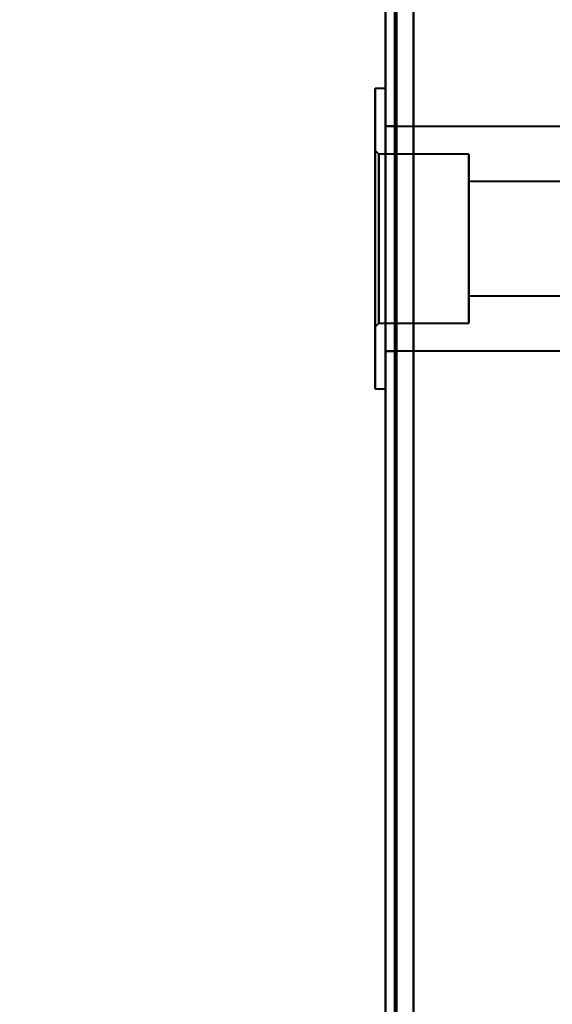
# Model space of a CAD drawing. Header units: millimetres. Extents: x -1115 to 1388, y -280 to 1010.
# Tile 17 of 76: x -381 to -353, y 220 to 272. Entities that reach past the tile are written whole.
import ezdxf

# ---------------------------------------------------------------- set-up
doc = ezdxf.new("R2010")
doc.units = ezdxf.units.MM
for name, color, linetype, lineweight in [('A-ANNO-DIMS', 211, 'Continuous', 30), ('A-ANNO-DIMS-20', 211, 'Continuous', 30), ('A-GENM', 13, 'Continuous', 40), ('G-IMPT', 8, 'Continuous', 40)]:
    doc.layers.add(name, color=color, linetype=linetype, lineweight=lineweight)
doc.styles.add('Arial_1', font='arial.ttf', dxfattribs={"height": 60})
doc.dimstyles.new('Linéaire', dxfattribs={"dimscale": 304.8, "dimtxt": 61.215564, "dimasz": 0.131234, "dimexe": 0.131234, "dimexo": 0.131234, "dimgap": 0.131234, "dimtad": 1, "dimdec": 0, "dimzin": 0, "dimdsep": 46, "dimtxsty": 'Arial_1', "dimblk1": 'OBLIQUE', "dimblk2": 'OBLIQUE', "dimsah": 1, "dimcen": 0.09, "dimazin": 0, "dimtfac": 1, "dimtdec": 4, "dimtix": 1, "dimtmove": 0, "dimatfit": 3, "dimfxl": 1, "dimtvp": 1, "dimtfill": 1, "dimtolj": 1, "dimtzin": 0, "dimarcsym": 2})

# ---------------------------------------------------------------- blocks, each defined once
blk = doc.blocks.new('Maintenance r21 - Maintenance r21-751643-Droite')
at = {"layer": 'A-GENM'}
for p, q in [((-361.5, 1.653), (-361.5, 939.653)), ((-361.5, 939.653), (-361.5, 1.653))]:
    blk.add_line(p, q, dxfattribs=at)
blk = doc.blocks.new('NEXA 700 CALQUES_dwg-751640-Droite')
at = {"layer": 'G-IMPT'}
for p, q in [((-362, 937.772), (-362, 128.972)), ((-362, 937.772), (-362, 128.972)), ((-362, 268.352), (-362.55, 268.352)), ((-362, 268.352), (-362.55, 268.352)), ((-362.55, 268.352), (-362.55, 260.352)), ((-362.55, 268.352), (-362.55, 260.352)), ((-362.55, 252.352), (-362.55, 268.352)), ((-362.55, 260.352), (-362.55, 268.352)), ((-362.55, 252.352), (-362.55, 268.352)), ((-362.55, 260.352), (-362.55, 268.352)), ((-362, 268.352), (-362, 252.352)), ((-362, 268.352), (-362, 260.352)), ((-362, 268.352), (-362, 260.352)), ((-362, 268.352), (-362, 252.352)), ((-362, 260.352), (-362, 268.352)), ((-362, 260.352), (-362, 268.352)), ((-361.5, 266.352), (-362, 266.352)), ((-361.5, 266.352), (-362, 266.352)), ((-362, 266.352), (-362, 260.352)), ((-362, 266.352), (-362, 260.352)), ((-329.35, 266.327), (-362, 266.327)), ((-329.35, 266.327), (-362, 266.327)), ((-362, 254.377), (-362, 266.327)), ((-362, 254.377), (-362, 266.327)), ((-362, 254.377), (-362, 266.327)), ((-362, 254.377), (-362, 266.327)), ((-361.5, 260.352), (-361.5, 266.352)), ((-361.5, 260.352), (-361.5, 266.352)), ((-361.5, 266.352), (-361.5, 260.352)), ((-361.5, 266.352), (-361.5, 260.352)), ((-362.35, 264.852), (-362.55, 265.052)), ((-362.35, 264.852), (-362.55, 265.052)), ((-362.55, 265.052), (-362.55, 255.652)), ((-362.55, 265.052), (-362.55, 255.652)), ((-362.55, 265.052), (-362.55, 255.652)), ((-362.55, 265.052), (-362.55, 255.652)), ((-362.55, 255.652), (-362.55, 265.052)), ((-362.55, 255.652), (-362.55, 265.052)), ((-362.55, 255.652), (-362.55, 265.052)), ((-362.55, 255.652), (-362.55, 265.052)), ((-357.55, 264.852), (-362.35, 264.852)), ((-357.55, 264.852), (-362.35, 264.852)), ((-362.35, 264.852), (-362.35, 255.852)), ((-362.35, 264.852), (-362.35, 255.852)), ((-362.35, 264.852), (-362.35, 255.852)), ((-362.35, 264.852), (-362.35, 255.852)), ((-362.35, 255.852), (-362.35, 264.852)), ((-362.35, 255.852), (-362.35, 264.852)), ((-362.35, 255.852), (-362.35, 264.852)), ((-362.35, 255.852), (-362.35, 264.852)), ((-357.55, 264.852), (-357.55, 260.352)), ((-357.55, 264.852), (-357.55, 260.352)), ((-357.55, 255.852), (-357.55, 264.852)), ((-357.55, 260.352), (-357.55, 264.852)), ((-357.55, 255.852), (-357.55, 264.852)), ((-357.55, 260.352), (-357.55, 264.852)), ((-340.85, 263.402), (-357.55, 263.402)), ((-340.85, 263.402), (-357.55, 263.402)), ((-357.55, 263.402), (-357.55, 263.302)), ((-357.55, 263.402), (-357.55, 257.402)), ((-357.55, 263.402), (-357.55, 257.402)), ((-357.55, 257.302), (-357.55, 263.402)), ((-357.55, 257.302), (-357.55, 263.402)), ((-357.55, 257.302), (-357.55, 263.402)), ((-357.55, 257.302), (-357.55, 263.402)), ((-357.55, 263.302), (-357.55, 257.302)), ((-357.55, 263.302), (-357.55, 257.302)), ((-362.55, 260.352), (-362.55, 252.352)), ((-362.55, 260.352), (-362.55, 252.352)), ((-362.55, 252.352), (-362.55, 260.352)), ((-362.55, 252.352), (-362.55, 260.352)), ((-362, 260.352), (-362, 254.352)), ((-362, 260.352), (-362, 254.352)), ((-362, 260.352), (-362, 252.352)), ((-362, 260.352), (-362, 252.352)), ((-362, 252.352), (-362, 260.352)), ((-362, 252.352), (-362, 260.352)), ((-361.5, 254.352), (-361.5, 260.352)), ((-361.5, 254.352), (-361.5, 260.352)), ((-361.5, 260.352), (-361.5, 254.352)), ((-361.5, 260.352), (-361.5, 254.352)), ((-357.55, 260.352), (-357.55, 255.852)), ((-357.55, 260.352), (-357.55, 255.852)), ((-357.55, 255.852), (-357.55, 260.352)), ((-357.55, 255.852), (-357.55, 260.352)), ((-357.55, 257.402), (-357.55, 257.302)), ((-357.55, 257.302), (-340.85, 257.302)), ((-357.55, 257.302), (-340.85, 257.302)), ((-362.55, 255.652), (-362.35, 255.852)), ((-362.55, 255.652), (-362.35, 255.852)), ((-362.35, 255.852), (-357.55, 255.852)), ((-362.35, 255.852), (-357.55, 255.852)), ((-362, 254.377), (-329.35, 254.377)), ((-362, 254.377), (-329.35, 254.377)), ((-362, 254.352), (-361.5, 254.352)), ((-362, 254.352), (-361.5, 254.352)), ((-362.55, 252.352), (-362, 252.352)), ((-362.55, 252.352), (-362, 252.352))]:
    blk.add_line(p, q, dxfattribs=at)
at = {"layer": 'G-IMPT', "flags": 128}
for points in [[(-362, 128.972), (-362, 331.172), (-362, 533.372), (-362, 735.572), (-362, 937.772)], [(-362, 937.772), (-362, 735.572), (-362, 533.372), (-362, 331.172), (-362, 128.972)], [(-362, 128.972), (-362, 331.172), (-362, 533.372), (-362, 735.572), (-362, 937.772)], [(-362, 937.772), (-362, 735.572), (-362, 533.372), (-362, 331.172), (-362, 128.972)], [(-362, 937.772), (-362, 735.572), (-362, 533.372), (-362, 331.172), (-362, 128.972)], [(-362, 128.972), (-362, 331.172), (-362, 533.372), (-362, 735.572), (-362, 937.772)], [(-362, 937.772), (-362, 735.572), (-362, 533.372), (-362, 331.172), (-362, 128.972)], [(-362, 128.972), (-362, 331.172), (-362, 533.372), (-362, 735.572), (-362, 937.772)], [(-361.5, 937.772), (-361.5, 735.572), (-361.5, 533.372), (-361.5, 331.172), (-361.5, 128.972)], [(-361.5, 128.972), (-361.5, 331.172), (-361.5, 533.372), (-361.5, 735.572), (-361.5, 937.772)], [(-361.5, 128.972), (-361.5, 331.172), (-361.5, 533.372), (-361.5, 735.572), (-361.5, 937.772)], [(-361.5, 937.772), (-361.5, 735.572), (-361.5, 533.372), (-361.5, 331.172), (-361.5, 128.972)], [(-361.4, 937.772), (-361.4, 735.572), (-361.4, 533.372), (-361.4, 331.172), (-361.4, 128.972)], [(-361.4, 128.972), (-361.4, 331.172), (-361.4, 533.372), (-361.4, 735.572), (-361.4, 937.772)], [(-361.4, 128.972), (-361.4, 331.172), (-361.4, 533.372), (-361.4, 735.572), (-361.4, 937.772)], [(-361.4, 937.772), (-361.4, 735.572), (-361.4, 533.372), (-361.4, 331.172), (-361.4, 128.972)], [(-361.4, 937.772), (-361.4, 735.572), (-361.4, 533.372), (-361.4, 331.172), (-361.4, 128.972)], [(-361.4, 128.972), (-361.4, 331.172), (-361.4, 533.372), (-361.4, 735.572), (-361.4, 937.772)], [(-361.4, 128.972), (-361.4, 331.172), (-361.4, 533.372), (-361.4, 735.572), (-361.4, 937.772)], [(-361.4, 937.772), (-361.4, 735.572), (-361.4, 533.372), (-361.4, 331.172), (-361.4, 128.972)], [(-361.4, 128.972), (-361.4, 331.172), (-361.4, 533.372), (-361.4, 735.572), (-361.4, 937.772)], [(-361.4, 937.772), (-361.4, 735.572), (-361.4, 533.372), (-361.4, 331.172), (-361.4, 128.972)], [(-361.4, 937.772), (-361.4, 735.572), (-361.4, 533.372), (-361.4, 331.172), (-361.4, 128.972)], [(-361.4, 128.972), (-361.4, 331.172), (-361.4, 533.372), (-361.4, 735.572), (-361.4, 937.772)], [(-360.5, 937.272), (-360.5, 735.322), (-360.5, 533.372), (-360.5, 331.422), (-360.5, 129.472)], [(-360.5, 129.472), (-360.5, 331.422), (-360.5, 533.372), (-360.5, 735.322), (-360.5, 937.272)], [(-360.5, 937.272), (-360.5, 735.322), (-360.5, 533.372), (-360.5, 331.422), (-360.5, 129.472)], [(-360.5, 129.472), (-360.5, 331.422), (-360.5, 533.372), (-360.5, 735.322), (-360.5, 937.272)], [(-360.5, 937.272), (-360.5, 735.322), (-360.5, 533.372), (-360.5, 331.422), (-360.5, 129.472)], [(-360.5, 129.472), (-360.5, 331.422), (-360.5, 533.372), (-360.5, 735.322), (-360.5, 937.272)], [(-360.5, 129.472), (-360.5, 331.422), (-360.5, 533.372), (-360.5, 735.322), (-360.5, 937.272)], [(-360.5, 937.272), (-360.5, 735.322), (-360.5, 533.372), (-360.5, 331.422), (-360.5, 129.472)], [(-360.5, 129.472), (-360.5, 331.422), (-360.5, 533.372), (-360.5, 735.322), (-360.5, 937.272)], [(-360.5, 937.272), (-360.5, 735.322), (-360.5, 533.372), (-360.5, 331.422), (-360.5, 129.472)], [(-360.5, 937.272), (-360.5, 735.322), (-360.5, 533.372), (-360.5, 331.422), (-360.5, 129.472)], [(-360.5, 129.472), (-360.5, 331.422), (-360.5, 533.372), (-360.5, 735.322), (-360.5, 937.272)], [(-360.5, 129.472), (-360.5, 331.422), (-360.5, 533.372), (-360.5, 735.322), (-360.5, 937.272)], [(-360.5, 937.272), (-360.5, 735.322), (-360.5, 533.372), (-360.5, 331.422), (-360.5, 129.472)], [(-360.5, 937.272), (-360.5, 735.322), (-360.5, 533.372), (-360.5, 331.422), (-360.5, 129.472)], [(-360.5, 129.472), (-360.5, 331.422), (-360.5, 533.372), (-360.5, 735.322), (-360.5, 937.272)]]:
    blk.add_lwpolyline(points, dxfattribs=at)
blk = doc.blocks.new('DIMBLOCK2-Droite')
at = {"layer": 'A-ANNO-DIMS-20'}
for p, q in [((-361.5, 134.913), (-361.5, 174.913)), ((0, 134.913), (0, 174.913)), ((-361.5, 134.913), (0, 134.913)), ((-361.5, 134.913), (-361.5, 123.197)), ((0, 134.913), (0, 123.197))]:
    blk.add_line(p, q, dxfattribs=at)
at = {"layer": 'A-ANNO-DIMS-20', "lineweight": 50}
for p, q in [((-361.5, 134.913), (-341.5, 154.913)), ((0, 134.913), (20, 154.913)), ((-361.5, 134.913), (-381.5, 114.913)), ((0, 134.913), (-20, 114.913))]:
    blk.add_line(p, q, dxfattribs=at)
at = {"layer": 'A-ANNO-DIMS-20', "color": 0, "insert": (-249.971, 252.807), "char_height": 60, "width": 166.12962, "attachment_point": 1, "line_spacing_factor": 0.941778, "style": 'Arial_1', "bg_fill": 3, "box_fill_scale": 1.25, "bg_fill_color": 9, "bg_fill_true_color": 13158600, "bg_fill_transparency": 0}
blk.add_mtext('362', dxfattribs=at)
blk = doc.blocks.new('_Oblique')
at = {"color": 0, "linetype": 'ByBlock', "lineweight": -2}
blk.add_line((-0.5, -0.5), (0.5, 0.5), dxfattribs=at)

msp = doc.modelspace()

# ---------------------------------------------------------------- block references
at = {"layer": 'A-GENM'}
msp.add_blockref('Maintenance r21 - Maintenance r21-751643-Droite', (0, 0), dxfattribs=at)
at = {"layer": 'G-IMPT'}
msp.add_blockref('NEXA 700 CALQUES_dwg-751640-Droite', (0, 0), dxfattribs=at)

# ---------------------------------------------------------------- next in the draw order: dimensions: what is measured, and where the dimension line sits
at = {"layer": 'A-ANNO-DIMS'}
dim = msp.add_linear_dim(base=(0, 134.912849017), p1=(-361.5, 163.197120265), p2=(0, 163.197120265), dimstyle='Linéaire', override={"dimpost": '<>', "dimfxl": 361.5}, dxfattribs=at)
dim.commit()
dim.dimension.update_dxf_attribs({"geometry": 'DIMBLOCK2-Droite', "text_midpoint": (-180.75, 205.567692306)})

doc.saveas('drawing.dxf')
